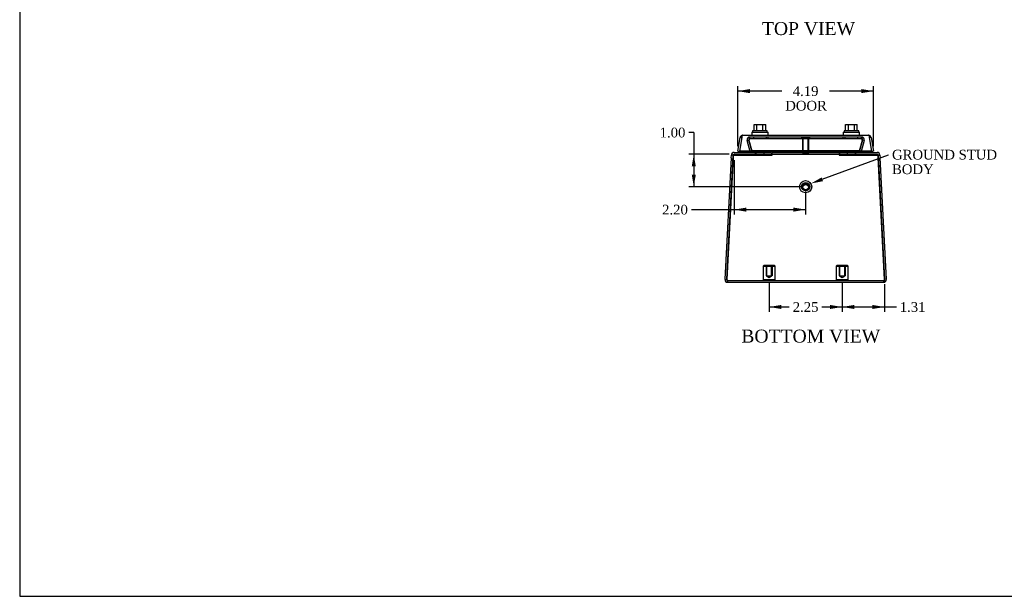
# Model space of a CAD drawing. Header units: inches. Extents: x 0.2 to 65.9, y -0.4 to 43.8.
# Tile 1 of 6: x 0.2 to 30.5, y 0.1 to 17.9. Entities that reach past the tile are written whole.
import ezdxf
from ezdxf import colors
from ezdxf.entities.mleader import LeaderData, LeaderLine
from ezdxf.enums import TextEntityAlignment as Align
from ezdxf.lldxf.tags import DXFTag
from ezdxf.math import Vec2, Vec3

# ---------------------------------------------------------------- set-up
doc = ezdxf.new("R2010")
doc.units = ezdxf.units.IN
doc.header["$MEASUREMENT"] = 0
for name, color, linetype in [('COM71389-1', 7, 'Continuous'), ('COM71390-1', 7, 'Continuous'), ('COM71396-1', 7, 'Continuous'), ('Default', 7, 'Continuous'), ('GSK88080', 7, 'Continuous'), ('SCS88040', 7, 'Continuous'), ('STD26154', 7, 'Continuous'), ('STD26202', 7, 'Continuous'), ('WAM88001', 7, 'Continuous')]:
    doc.layers.add(name, color=color, linetype=linetype)
doc.styles.add('SEACAD_Times_New_Roman', font='times.ttf')
tags = doc.linetypes.add('HIDDEN2', pattern=[0.1875, 0.125, -0.0625]).pattern_tags.tags
tags[6:7] = [DXFTag(74, 4), DXFTag(75, 0), DXFTag(340, '0'), DXFTag(46, 0.0), DXFTag(50, 0.0), DXFTag(44, 0.0), DXFTag(45, 0.0)]
tags[4:5] = [DXFTag(74, 4), DXFTag(75, 0), DXFTag(340, '0'), DXFTag(46, 0.0), DXFTag(50, 0.0), DXFTag(44, 0.0), DXFTag(45, 0.0)]
doc.dimstyles.new('HAMMOND_(_STH_-_48x32)', dxfattribs={"dimtxt": 0.3, "dimasz": 0.375, "dimexe": 0.15, "dimexo": 0.15, "dimgap": 0.075, "dimtad": 0, "dimtih": 1, "dimtoh": 1, "dimzin": 0, "dimdsep": 46, "dimtxsty": 'SEACAD_Times_New_Roman', "dimblk1": '_SE_FILLED', "dimblk2": '_SE_FILLED', "dimsah": 1, "dimcen": 0.15, "dimadec": 0, "dimazin": 0, "dimtfac": 0.8, "dimtofl": 0, "dimtmove": 0, "dimatfit": 3, "dimfxl": 1, "dimtolj": 1, "dimtzin": 0, "dimarcsym": 0})

# ---------------------------------------------------------------- blocks, each defined once
blk = doc.blocks.new('SE3')
at = {"layer": 'COM71389-1', "color": 7, "linetype": 'Continuous'}
for p, q in [((21.945, 9.866), (22.145, 13.694)), ((22.084, 13.614), (22.088, 13.694)), ((22.145, 13.691), (22.088, 13.694)), ((22.145, 13.694), (23.348, 13.694)), ((22.174, 13.775), (23.328, 13.775)), ((22.174, 13.718), (23.328, 13.718)), ((23.328, 13.775), (23.328, 13.718)), ((23.348, 13.694), (23.348, 13.775)), ((23.348, 13.775), (25.403, 13.775)), ((25.403, 13.775), (25.403, 13.694)), ((25.403, 13.694), (26.606, 13.694)), ((25.423, 13.775), (25.423, 13.718)), ((25.423, 13.775), (26.577, 13.775)), ((25.423, 13.718), (26.577, 13.718)), ((26.606, 13.691), (26.663, 13.694)), ((26.606, 13.694), (26.806, 9.866)), ((26.663, 13.694), (26.667, 13.614)), ((22.084, 13.614), (21.888, 9.866)), ((26.863, 9.866), (26.667, 13.614)), ((21.888, 9.866), (21.944, 9.863)), ((21.945, 9.865), (21.944, 9.863)), ((21.945, 9.866), (21.945, 9.863)), ((21.973, 9.775), (26.777, 9.775)), ((26.863, 9.866), (26.806, 9.863)), ((26.806, 9.866), (26.806, 9.863)), ((26.806, 9.863), (26.806, 9.865))]:
    blk.add_line(p, q, dxfattribs=at)
at = {"layer": 'COM71389-1', "color": 7, "linetype": 'HIDDEN2'}
for p, q in [((21.945, 9.863), (22.145, 13.691)), ((22.145, 13.691), (22.141, 13.611)), ((22.145, 13.694), (22.145, 13.691)), ((22.145, 13.691), (22.145, 13.691)), ((22.145, 13.691), (23.348, 13.691)), ((22.828, 13.718), (22.828, 13.775)), ((22.84, 13.775), (22.84, 13.718)), ((23.093, 13.718), (23.093, 13.775)), ((23.348, 13.718), (25.403, 13.718)), ((23.348, 13.691), (23.348, 13.694)), ((25.403, 13.691), (25.403, 13.694)), ((25.403, 13.691), (26.606, 13.691)), ((25.658, 13.775), (25.658, 13.718)), ((25.911, 13.718), (25.911, 13.775)), ((25.923, 13.718), (25.923, 13.775)), ((26.606, 13.694), (26.606, 13.691)), ((26.606, 13.691), (26.606, 13.691)), ((26.61, 13.611), (26.606, 13.691)), ((26.606, 13.691), (26.806, 9.863)), ((22.141, 13.611), (21.945, 9.865)), ((26.806, 9.865), (26.61, 13.611)), ((21.973, 9.832), (21.973, 9.775)), ((21.973, 9.832), (26.777, 9.832)), ((26.777, 9.832), (26.777, 9.775))]:
    blk.add_line(p, q, dxfattribs=at)
at = {"layer": 'COM71389-1', "color": 7, "linetype": 'Continuous'}
for centre, radius, start, end in [((22.174, 13.689), 0.086, 90, 177), ((22.174, 13.689), 0.029, 90, 171.0714), ((26.577, 13.689), 0.086, 3, 90), ((26.577, 13.689), 0.029, 8.9286, 90), ((21.973, 9.861), 0.086, 177, 270), ((21.973, 9.861), 0.029, 177, 208.5893), ((26.777, 9.861), 0.086, 270, 3), ((26.777, 9.861), 0.029, 331.976, 3)]:
    blk.add_arc(centre, radius, start, end, dxfattribs=at)
at = {"layer": 'COM71389-1', "color": 7, "linetype": 'HIDDEN2'}
for centre, start, end in [((22.174, 13.689), 171.0714, 177), ((26.577, 13.689), 3, 8.9286), ((21.973, 9.861), 208.5893, 270), ((26.777, 9.861), 270, 331.976)]:
    blk.add_arc(centre, 0.029, start, end, dxfattribs=at)
for major_axis in [(0.188, 0), (-0.095, 0)]:
    blk.add_ellipse((24.375, 12.719), major_axis=major_axis, ratio=0.99863, dxfattribs=at)
at = {"layer": 'COM71389-1', "color": 7, "linetype": 'Continuous'}
for points in [[(21.945, 9.866), (21.946, 9.86), (21.947, 9.854), (21.949, 9.843), (21.951, 9.837), (21.953, 9.826), (21.954, 9.821), (21.957, 9.811), (21.958, 9.806), (21.961, 9.794), (21.964, 9.787), (21.967, 9.78), (21.969, 9.778), (21.971, 9.776), (21.972, 9.775), (21.973, 9.775)], [(26.777, 9.775), (26.779, 9.775), (26.78, 9.776), (26.782, 9.778), (26.783, 9.78), (26.786, 9.784), (26.787, 9.787), (26.789, 9.794), (26.791, 9.798), (26.794, 9.81), (26.797, 9.82), (26.8, 9.837), (26.801, 9.842), (26.804, 9.854), (26.805, 9.86), (26.806, 9.866)]]:
    blk.add_open_spline(points, degree=3, knots=[0, 0, 0, 0, 0.125, 0.125, 0.25, 0.25, 0.375, 0.375, 0.5, 0.5, 0.75, 0.75, 0.875, 0.875, 1, 1, 1, 1], dxfattribs=at)
at = {"layer": 'COM71389-1', "color": 7, "linetype": 'HIDDEN2'}
for points in [[(21.945, 9.863), (21.947, 9.859), (21.949, 9.855), (21.954, 9.847), (21.957, 9.844), (21.964, 9.835), (21.969, 9.832), (21.973, 9.832)], [(26.777, 9.832), (26.78, 9.832), (26.782, 9.833), (26.787, 9.836), (26.789, 9.838), (26.797, 9.847), (26.801, 9.855), (26.806, 9.863)]]:
    blk.add_open_spline(points, degree=3, knots=[0, 0, 0, 0, 0.25, 0.25, 0.5, 0.5, 1, 1, 1, 1], dxfattribs=at)
at = {"layer": 'COM71390-1', "color": 7, "linetype": 'Continuous'}
for p, q in [((22.412, 14.302), (22.412, 14.235)), ((22.413, 14.236), (22.413, 14.302)), ((22.441, 14.307), (26.31, 14.307)), ((26.338, 14.236), (26.338, 14.302)), ((26.338, 14.302), (26.338, 14.235)), ((22.282, 13.817), (22.356, 14.236)), ((22.413, 14.236), (22.339, 13.817)), ((22.356, 14.236), (22.411, 14.226)), ((26.412, 13.817), (26.338, 14.236)), ((26.394, 14.236), (26.34, 14.226)), ((26.394, 14.236), (26.468, 13.817)), ((22.282, 13.817), (22.339, 13.807)), ((22.339, 13.817), (22.339, 13.807)), ((26.412, 13.817), (22.339, 13.817)), ((22.339, 13.807), (22.339, 13.808)), ((26.412, 13.817), (26.412, 13.807)), ((26.468, 13.817), (26.412, 13.807)), ((26.412, 13.808), (26.412, 13.807))]:
    blk.add_line(p, q, dxfattribs=at)
for centre, start, end in [((22.441, 14.221), 109.3955, 170), ((22.441, 14.221), 90, 109.3955), ((26.31, 14.221), 70.6045, 90), ((26.31, 14.221), 10, 70.6045)]:
    blk.add_arc(centre, 0.086, start, end, dxfattribs=at)
for centre, start_param, end_param in [((22.441, 14.221), 3.141593, 3.480107), ((26.31, 14.221), 2.803078, 3.141593)]:
    blk.add_ellipse(centre, major_axis=(0, -0.086), ratio=0.996101, start_param=start_param, end_param=end_param, dxfattribs=at)
at = {"layer": 'COM71396-1', "color": 7, "linetype": 'HIDDEN2'}
for p, q in [((22.573, 14.142), (22.628, 14.157)), ((22.662, 13.807), (22.573, 14.142)), ((22.717, 13.822), (22.628, 14.157)), ((22.628, 14.142), (22.628, 14.157)), ((22.628, 14.157), (22.717, 13.822)), ((22.628, 14.142), (22.717, 13.807)), ((22.633, 14.171), (22.633, 14.167)), ((22.656, 14.193), (22.656, 14.25)), ((26.095, 14.25), (22.656, 14.25)), ((26.095, 14.193), (22.656, 14.193)), ((22.766, 14.25), (22.766, 14.193)), ((23.166, 14.193), (23.166, 14.25)), ((23.221, 14.193), (23.221, 14.25)), ((25.53, 14.193), (25.53, 14.25)), ((25.584, 14.25), (25.584, 14.193)), ((25.984, 14.193), (25.984, 14.25)), ((26.123, 14.157), (26.033, 13.822)), ((26.033, 13.822), (26.123, 14.157)), ((26.033, 13.807), (26.123, 14.142)), ((26.178, 14.142), (26.089, 13.807)), ((26.095, 14.193), (26.095, 14.25)), ((26.118, 14.167), (26.118, 14.171)), ((26.178, 14.142), (26.123, 14.157)), ((26.123, 14.142), (26.123, 14.157)), ((22.662, 13.807), (22.717, 13.822)), ((22.717, 13.807), (22.717, 13.822)), ((26.033, 13.822), (22.717, 13.822)), ((26.033, 13.807), (22.717, 13.807)), ((26.089, 13.807), (26.033, 13.822)), ((26.033, 13.807), (26.033, 13.822))]:
    blk.add_line(p, q, dxfattribs=at)
for centre, radius, start, end in [((22.656, 14.164), 0.086, 90, 195), ((22.656, 14.164), 0.029, 90, 195), ((26.095, 14.164), 0.086, 345, 90), ((26.095, 14.164), 0.029, 345, 90)]:
    blk.add_arc(centre, radius, start, end, dxfattribs=at)
for points, knots in [([(22.656, 14.25), (22.653, 14.25), (22.651, 14.247), (22.646, 14.235), (22.644, 14.227), (22.639, 14.206), (22.637, 14.194), (22.632, 14.168), (22.63, 14.155), (22.628, 14.142)], [0, 0, 0, 0, 0.25, 0.25, 0.5, 0.5, 0.75, 0.75, 1, 1, 1, 1]), ([(22.628, 14.142), (22.63, 14.155), (22.632, 14.168), (22.637, 14.194), (22.639, 14.206), (22.644, 14.227), (22.646, 14.235), (22.651, 14.247), (22.653, 14.25), (22.656, 14.25)], [0, 0, 0, 0, 0.25, 0.25, 0.5, 0.5, 0.75, 0.75, 1, 1, 1, 1]), ([(22.656, 14.193), (22.653, 14.193), (22.651, 14.192), (22.646, 14.188), (22.644, 14.185), (22.639, 14.178), (22.637, 14.174), (22.634, 14.169), (22.634, 14.168), (22.633, 14.167)], [0, 0, 0, 0, 0.25, 0.25, 0.5, 0.5, 0.75, 0.75, 0.8121507, 0.8121507, 0.8121507, 0.8121507]), ([(22.633, 14.167), (22.634, 14.168), (22.634, 14.169), (22.637, 14.174), (22.639, 14.178), (22.644, 14.185), (22.646, 14.188), (22.651, 14.192), (22.653, 14.193), (22.656, 14.193)], [0.1878492, 0.1878492, 0.1878492, 0.1878492, 0.25, 0.25, 0.5, 0.5, 0.75, 0.75, 1, 1, 1, 1]), ([(26.095, 14.25), (26.097, 14.25), (26.1, 14.247), (26.104, 14.235), (26.107, 14.227), (26.111, 14.206), (26.114, 14.194), (26.118, 14.168), (26.121, 14.155), (26.123, 14.142)], [0, 0, 0, 0, 0.25, 0.25, 0.5, 0.5, 0.75, 0.75, 1, 1, 1, 1]), ([(26.095, 14.193), (26.097, 14.193), (26.1, 14.192), (26.104, 14.188), (26.107, 14.185), (26.111, 14.178), (26.114, 14.174), (26.117, 14.169), (26.117, 14.168), (26.118, 14.167)], [0, 0, 0, 0, 0.25, 0.25, 0.5, 0.5, 0.75, 0.75, 0.8121507, 0.8121507, 0.8121507, 0.8121507])]:
    blk.add_open_spline(points, degree=3, knots=knots, dxfattribs=at)
blk.add_open_spline([(26.123, 14.142), (26.121, 14.151), (26.119, 14.161), (26.118, 14.171)], degree=3, dxfattribs=at)
at = {"layer": 'GSK88080', "color": 7, "linetype": 'Continuous'}
for p, q in [((22.298, 13.718), (22.291, 13.694)), ((22.321, 13.807), (22.313, 13.775)), ((26.429, 13.807), (22.321, 13.807)), ((26.438, 13.775), (26.429, 13.807)), ((26.46, 13.694), (26.453, 13.718))]:
    blk.add_line(p, q, dxfattribs=at)
at = {"layer": 'SCS88040', "color": 7, "linetype": 'Continuous'}
for p, q in [((22.786, 14.44), (22.786, 14.634)), ((22.786, 14.634), (22.876, 14.634)), ((22.876, 14.44), (22.876, 14.634)), ((22.876, 14.634), (23.056, 14.634)), ((23.056, 14.44), (23.056, 14.634)), ((23.056, 14.634), (23.146, 14.634)), ((23.146, 14.44), (23.146, 14.634)), ((25.605, 14.44), (25.605, 14.634)), ((25.605, 14.634), (25.695, 14.634)), ((25.695, 14.44), (25.695, 14.634)), ((25.695, 14.634), (25.875, 14.634)), ((25.875, 14.44), (25.875, 14.634)), ((25.875, 14.634), (25.965, 14.634)), ((25.965, 14.44), (25.965, 14.634)), ((23.191, 14.44), (22.741, 14.44)), ((22.741, 14.44), (22.741, 14.4)), ((23.191, 14.4), (23.191, 14.44)), ((26.01, 14.44), (25.56, 14.44)), ((25.56, 14.44), (25.56, 14.4)), ((26.01, 14.4), (26.01, 14.44))]:
    blk.add_line(p, q, dxfattribs=at)
at = {"layer": 'STD26154', "color": 7, "linetype": 'HIDDEN2'}
for p, q in [((23.083, 10.292), (23.063, 10.272)), ((23.063, 10.272), (23.438, 10.272)), ((23.063, 10.272), (23.063, 9.852)), ((23.418, 10.292), (23.083, 10.292)), ((23.155, 10.292), (23.155, 9.972)), ((23.172, 10.292), (23.172, 9.972)), ((23.328, 9.972), (23.328, 10.292)), ((23.345, 10.292), (23.345, 9.972)), ((23.438, 10.272), (23.418, 10.292)), ((23.438, 9.852), (23.438, 10.272)), ((25.333, 10.292), (25.313, 10.272)), ((25.313, 10.272), (25.688, 10.272)), ((25.313, 10.272), (25.313, 9.852)), ((25.668, 10.292), (25.333, 10.292)), ((25.405, 10.292), (25.405, 9.972)), ((25.422, 10.292), (25.422, 9.972)), ((25.578, 9.972), (25.578, 10.292)), ((25.595, 10.292), (25.595, 9.972)), ((25.688, 10.272), (25.668, 10.292)), ((25.688, 9.852), (25.688, 10.272)), ((23.438, 9.852), (23.063, 9.852)), ((23.063, 9.852), (23.083, 9.832)), ((23.155, 9.972), (23.172, 9.972)), ((23.172, 9.972), (23.328, 9.972)), ((23.172, 9.972), (23.25, 9.925)), ((23.25, 9.925), (23.328, 9.972)), ((23.345, 9.972), (23.328, 9.972)), ((23.418, 9.832), (23.438, 9.852)), ((25.688, 9.852), (25.313, 9.852)), ((25.313, 9.852), (25.333, 9.832)), ((25.405, 9.972), (25.422, 9.972)), ((25.422, 9.972), (25.578, 9.972)), ((25.422, 9.972), (25.5, 9.925)), ((25.5, 9.925), (25.578, 9.972)), ((25.595, 9.972), (25.578, 9.972)), ((25.668, 9.832), (25.688, 9.852))]:
    blk.add_line(p, q, dxfattribs=at)
at = {"layer": 'STD26202', "color": 7, "linetype": 'HIDDEN2'}
for p, q in [((24.25, 14.25), (24.25, 14.215)), ((24.25, 14.215), (24.5, 14.215)), ((24.28, 14.215), (24.28, 13.75)), ((24.3, 13.75), (24.3, 14.215)), ((24.451, 13.75), (24.451, 14.215)), ((24.47, 13.75), (24.47, 14.215)), ((24.5, 14.215), (24.5, 14.25)), ((24.28, 13.75), (24.47, 13.75)), ((24.25, 12.719), (24.25, 12.718)), ((24.28, 12.718), (24.28, 12.693)), ((24.47, 12.693), (24.47, 12.718)), ((24.5, 12.718), (24.5, 12.719))]:
    blk.add_line(p, q, dxfattribs=at)
for centre, major_axis in [((24.375, 12.719), (-0.125, 0)), ((24.375, 12.718), (-0.125, 0)), ((24.375, 12.718), (0.095, 0)), ((24.375, 12.693), (-0.095, 0))]:
    blk.add_ellipse(centre, major_axis=major_axis, ratio=0.99863, dxfattribs=at)
at = {"layer": 'WAM88001', "color": 7, "linetype": 'Continuous'}
for p, q in [((22.716, 14.4), (23.216, 14.4)), ((22.716, 14.4), (22.716, 14.307)), ((23.216, 14.307), (23.216, 14.4)), ((25.535, 14.4), (26.035, 14.4)), ((25.535, 14.4), (25.535, 14.307)), ((26.035, 14.307), (26.035, 14.4))]:
    blk.add_line(p, q, dxfattribs=at)
blk = doc.blocks.new('DMBLK116')
at = {"layer": 'Default', "linetype": 'Continuous', "transparency": 16777216}
for points in [[(22.657, 15.728), (22.282, 15.665), (22.657, 15.603)], [(26.093, 15.728), (26.093, 15.603), (26.468, 15.665)]]:
    blk.add_hatch(color=7, dxfattribs=at).paths.add_polyline_path(points)
at = {"layer": 'Default', "color": 7, "linetype": 'Continuous', "transparency": 16777216}
for p, q in [((22.282, 13.967), (22.282, 15.815)), ((26.468, 13.967), (26.468, 15.815)), ((23.641, 15.665), (22.282, 15.665)), ((26.468, 15.665), (25.11, 15.665))]:
    blk.add_line(p, q, dxfattribs=at)
at = {"layer": 'Default', "color": 7, "linetype": 'Continuous', "transparency": 16777216, "style": 'SEACAD_Times_New_Roman'}
for s, p in [('4.19', (23.977, 15.815)), ('DOOR', (23.746, 15.365))]:
    blk.add_text(s, height=0.3, dxfattribs=at).set_placement(p, align=Align.TOP_LEFT)
blk = doc.blocks.new('_SE_FILLED')
at = {"color": 0}
blk.add_line((0, 0), (-1, 0), dxfattribs=at)
blk.add_solid([(0, 0), (-1, -0.1665), (-1, 0.1665), (0, 0)], dxfattribs=at)
blk = doc.blocks.new('DMBLK117')
at = {"layer": 'Default', "linetype": 'Continuous', "transparency": 16777216}
for points in [[(20.868, 13.343), (20.993, 13.343), (20.93, 13.718)], [(20.868, 13.094), (20.93, 12.719), (20.993, 13.094)]]:
    blk.add_hatch(color=7, dxfattribs=at).paths.add_polyline_path(points)
at = {"layer": 'Default', "color": 7, "linetype": 'Continuous', "transparency": 16777216}
for p, q in [((20.93, 14.388), (20.78, 14.388)), ((20.93, 14.388), (20.93, 12.719)), ((22.024, 13.718), (20.78, 13.718)), ((24.225, 12.719), (20.78, 12.719))]:
    blk.add_line(p, q, dxfattribs=at)
at = {"layer": 'Default', "color": 7, "linetype": 'Continuous', "transparency": 16777216, "style": 'SEACAD_Times_New_Roman'}
blk.add_text('1.00', height=0.3, dxfattribs=at).set_placement((19.879, 14.538), align=Align.TOP_LEFT)
blk = doc.blocks.new('DMBLK118')
at = {"layer": 'Default', "linetype": 'Continuous', "transparency": 16777216}
for points in [[(22.549, 11.951), (22.549, 12.076), (22.174, 12.013)], [(24, 11.951), (24.375, 12.013), (24, 12.076)]]:
    blk.add_hatch(color=7, dxfattribs=at).paths.add_polyline_path(points)
at = {"layer": 'Default', "color": 7, "linetype": 'Continuous', "transparency": 16777216}
for p, q in [((22.174, 13.539), (22.174, 11.863)), ((24.375, 12.569), (24.375, 11.863)), ((20.857, 12.013), (24.375, 12.013))]:
    blk.add_line(p, q, dxfattribs=at)
at = {"layer": 'Default', "color": 7, "linetype": 'Continuous', "transparency": 16777216, "style": 'SEACAD_Times_New_Roman'}
blk.add_text('2.20', height=0.3, dxfattribs=at).set_placement((19.955, 12.163), align=Align.TOP_LEFT)
blk = doc.blocks.new('DMBLK119')
at = {"layer": 'Default', "linetype": 'Continuous', "transparency": 16777216}
for points in [[(23.625, 8.951), (23.625, 9.076), (23.25, 9.013)], [(25.125, 8.951), (25.5, 9.013), (25.125, 9.076)]]:
    blk.add_hatch(color=7, dxfattribs=at).paths.add_polyline_path(points)
at = {"layer": 'Default', "color": 7, "linetype": 'Continuous', "transparency": 16777216}
for p, q in [((23.25, 9.775), (23.25, 8.863)), ((25.5, 9.775), (25.5, 8.863)), ((23.25, 9.013), (23.872, 9.013)), ((24.878, 9.013), (25.5, 9.013))]:
    blk.add_line(p, q, dxfattribs=at)
at = {"layer": 'Default', "color": 7, "linetype": 'Continuous', "transparency": 16777216, "style": 'SEACAD_Times_New_Roman'}
blk.add_text('2.25', height=0.3, dxfattribs=at).set_placement((23.977, 9.163), align=Align.TOP_LEFT)
blk = doc.blocks.new('DMBLK120')
at = {"layer": 'Default', "linetype": 'Continuous', "transparency": 16777216}
for points in [[(25.875, 8.951), (25.875, 9.076), (25.5, 9.013)], [(26.431, 8.951), (26.806, 9.013), (26.431, 9.076)]]:
    blk.add_hatch(color=7, dxfattribs=at).paths.add_polyline_path(points)
at = {"layer": 'Default', "color": 7, "linetype": 'Continuous', "transparency": 16777216}
for p, q in [((25.5, 9.775), (25.5, 8.863)), ((26.806, 9.713), (26.806, 8.863)), ((25.5, 9.013), (27.169, 9.013))]:
    blk.add_line(p, q, dxfattribs=at)
at = {"layer": 'Default', "color": 7, "linetype": 'Continuous', "transparency": 16777216, "style": 'SEACAD_Times_New_Roman'}
blk.add_text('1.31', height=0.3, dxfattribs=at).set_placement((27.274, 9.163), align=Align.TOP_LEFT)
blk = doc.blocks.new('BORDER')
at = {"layer": 'Default', "color": 7, "linetype": 'Continuous'}
for p, q in [((-41.86, 27.86), (-41.86, 0)), ((-41.86, 0), (0, 0))]:
    blk.add_line(p, q, dxfattribs=at)

msp = doc.modelspace()

# ---------------------------------------------------------------- block references
at = {"layer": 'Default', "color": 7, "xscale": 1.57, "yscale": 1.57, "zscale": 1.57}
msp.add_blockref('BORDER', (65.889, 0.099), dxfattribs=at)
at = {"layer": 'Default'}
msp.add_blockref('SE3', (0, 0), dxfattribs=at)

# ---------------------------------------------------------------- texts
at = {"layer": 'Default', "color": 7, "linetype": 'Continuous', "style": 'SEACAD_Times_New_Roman'}
for s, p in [('TOP VIEW', (23.029, 17.792)), ('BOTTOM VIEW', (22.394, 8.316))]:
    msp.add_text(s, height=0.4, dxfattribs=at).set_placement(p, align=Align.TOP_LEFT)

# ---------------------------------------------------------------- dimensions: what is measured, and where the dimension line sits
at = {"layer": 'Default', "color": 7, "linetype": 'Continuous'}
for base, p1, p2, text, picture, middle in [((22.282, 15.665), (26.468, 13.817), (22.282, 13.817), '\\A1;<>\\PDOOR', 'DMBLK116', (24.375, 15.665)), ((24.375, 12.013), (22.174, 13.689), (24.375, 12.719), '\\A1;<>', 'DMBLK118', (20.857, 12.013)), ((26.806, 9.013), (25.5, 9.925), (26.806, 9.863), '\\A1;<>', 'DMBLK120', (27.169, 9.013))]:
    dim = msp.add_linear_dim(base=base, p1=p1, p2=p2, text=text, dimstyle='HAMMOND_(_STH_-_48x32)', dxfattribs=at)
    dim.commit()
    dim.dimension.update_dxf_attribs({"geometry": picture, "text_midpoint": middle, "dimtype": 160})
dim = msp.add_linear_dim(base=(20.93, 12.719), p1=(22.174, 13.718), p2=(24.375, 12.719), angle=90, text='\\A1;<>', dimstyle='HAMMOND_(_STH_-_48x32)', override={"dimtmove": 1}, dxfattribs=at)
dim.commit()
dim.dimension.update_dxf_attribs({"geometry": 'DMBLK117', "text_midpoint": (20.78, 14.388), "dimtype": 160})
dim = msp.add_linear_dim(base=(23.25, 9.013), p1=(23.25, 9.925), p2=(25.5, 9.925), angle=0, text='\\A1;<>', dimstyle='HAMMOND_(_STH_-_48x32)', dxfattribs=at)
dim.commit()
dim.dimension.update_dxf_attribs({"geometry": 'DMBLK119', "text_midpoint": (24.375, 9.013), "dimtype": 161})

# ---------------------------------------------------------------- leaders
ml = msp.add_multileader_mtext('Standard', dxfattribs=at)
ml.set_content('{\\pxsm0.9;\\fTimes New Roman|b0||i0||c0|p34;\\W1.;GROUND STUD\\PBODY\\P}', color=7)
ml.set_leader_properties()
ml.build(insert=Vec2(0, 0))
ml.multileader.update_dxf_attribs({"dogleg_length": 0, "arrow_head_size": 0.375})
ctx = ml.context
ctx.base_point, ctx.char_height, ctx.arrow_head_size, ctx.landing_gap_size = Vec3(26.945, 13.643), 0.3, 0.375, 0.105
notes = []
notes.append((ctx, [(0, (1, 1, 0), (26.93, 13.703), (1, 0), 0, [(0, [(24.536, 12.817)], 0, [])])]))
ctx.mtext.insert = Vec3(27.035, 13.857)
for ctx, leaders in notes:
    for number, flags, end, landing, length, lines in leaders:
        leader = LeaderData()
        leader.index, (leader.has_last_leader_line, leader.has_dogleg_vector, leader.attachment_direction) = number, flags
        leader.last_leader_point, leader.dogleg_vector, leader.dogleg_length = Vec3(end), Vec3(landing), length
        for number, points, colour, breaks in lines:
            line = LeaderLine()
            line.index, line.vertices, line.color, line.breaks = number, Vec3.list(points), colors.encode_raw_color(colour), breaks
            leader.lines.append(line)
        ctx.leaders.append(leader)

doc.saveas('drawing.dxf')
